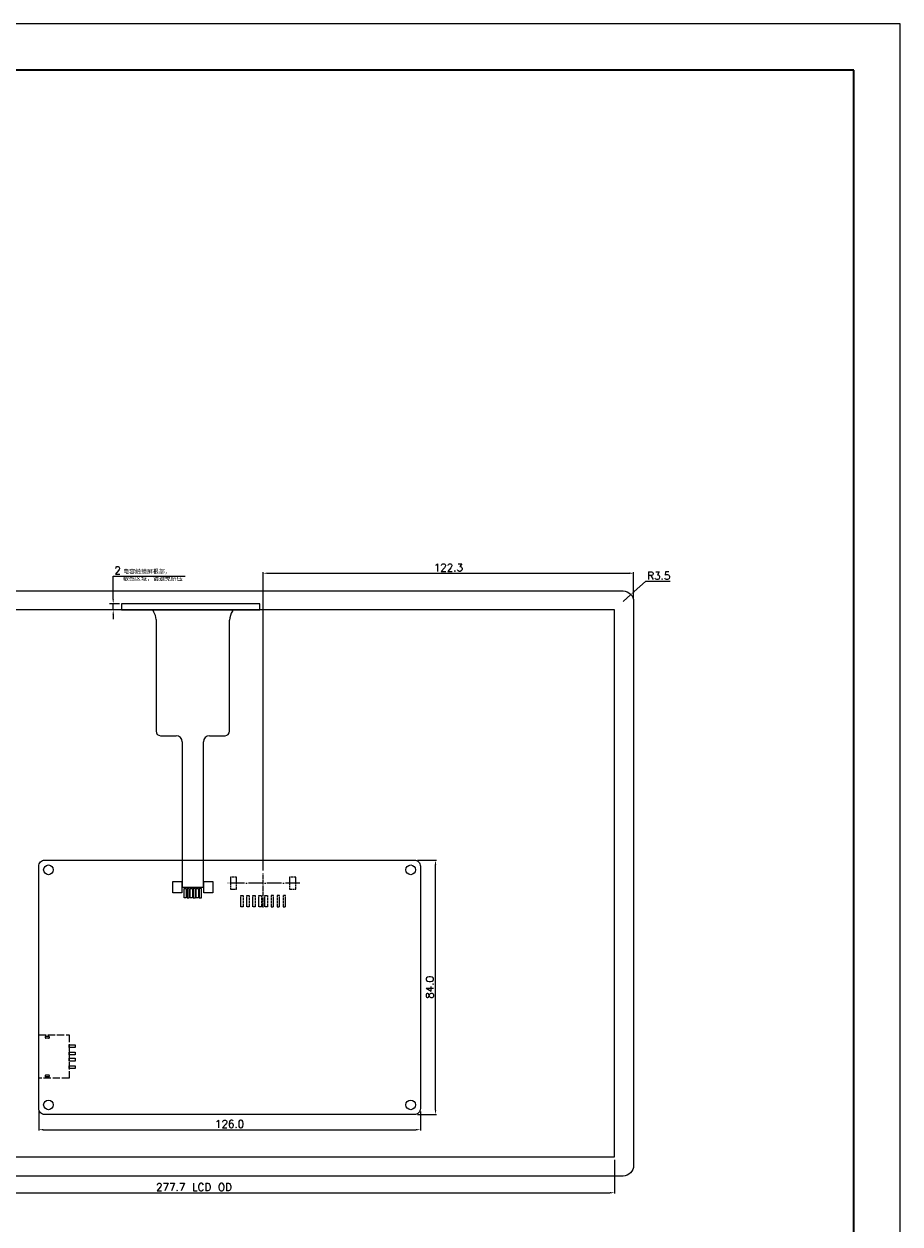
# Model space of a CAD drawing. Header units: millimetres. Extents: x 357 to 1259, y -3017 to -2379.
# Tile 4 of 4: x 970 to 1259, y -2775 to -2379. Entities that reach past the tile are written whole.
import ezdxf

# ---------------------------------------------------------------- set-up
doc = ezdxf.new("R2010")
doc.units = ezdxf.units.MM
doc.header["$LTSCALE"] = 0.2
doc.header["$PDSIZE"] = -5
doc.linetypes.add('ACAD_ISO02W100', pattern=[15, 12, -3])
doc.linetypes.add('ACAD_ISO04W100', pattern=[30, 24, -3, 0, -3])
doc.layers.get('0').update_dxf_attribs({"lineweight": 18})
doc.layers.get('Defpoints').update_dxf_attribs({"lineweight": 18})
for name, color, linetype, lineweight in [('粗实线层', 7, 'Continuous', 35), ('细实线层', 7, 'Continuous', 18), ('虚线', 7, 'ACAD_ISO02W100', 18)]:
    doc.layers.add(name, color=color, linetype=linetype, lineweight=lineweight)
doc.styles.get("Standard").update_dxf_attribs({"font": 'txt.shx'})
doc.dimstyles.new('ISO-25', dxfattribs={"dimtxt": 2.5, "dimasz": 1.5, "dimexe": 1, "dimexo": 1, "dimtad": 1, "dimtoh": 1, "dimdec": 1, "dimdsep": 46, "dimtxsty": 'Standard', "dimcen": 2.5, "dimdle": 3, "dimadec": 0, "dimazin": 0, "dimtfac": 1, "dimtdec": 1, "dimtmove": 0, "dimatfit": 3, "dimfxl": 0, "dimarcsym": 0})
doc.dimstyles.new('ISO-25$0', dxfattribs={"dimtxt": 2.5, "dimasz": 1.5, "dimexe": 0.3, "dimexo": 1, "dimtad": 1, "dimdec": 1, "dimzin": 0, "dimdsep": 46, "dimtxsty": 'Standard', "dimcen": 0.5, "dimdle": 3, "dimadec": 0, "dimazin": 0, "dimtfac": 1, "dimtdec": 1, "dimtmove": 0, "dimatfit": 3, "dimfxl": 0, "dimtolj": 1, "dimarcsym": 0})
doc.dimstyles.new('副本ISO-25', dxfattribs={"dimtxt": 2.5, "dimasz": 1.5, "dimexe": 1.25, "dimexo": 0.625, "dimtad": 1, "dimtoh": 1, "dimdsep": 46, "dimtxsty": 'Standard', "dimcen": 2.5, "dimdle": 3, "dimadec": 0, "dimazin": 0, "dimtfac": 1, "dimtmove": 0, "dimatfit": 3, "dimfxl": 0, "dimtolj": 1, "dimarcsym": 0})

# ---------------------------------------------------------------- blocks, each defined once
blk = doc.blocks.new('*X2')
at = {"color": 0, "lineweight": -2}
for p, q in [((974.61, -2737.68), (974.61, -2743.98)), ((1100.61, -2737.68), (1100.61, -2743.98)), ((976.11, -2743.68), (1099.11, -2743.68))]:
    blk.add_line(p, q, dxfattribs=at)
at = {"color": 0, "lineweight": 0}
for points in [[(976.11, -2743.43), (976.11, -2743.93), (974.61, -2743.68)], [(1099.11, -2743.43), (1099.11, -2743.93), (1100.61, -2743.68)]]:
    blk.add_solid(points, dxfattribs=at)
at = {"layer": 'Defpoints', "color": 0, "lineweight": 0}
for p in [(974.61, -2736.68), (1100.61, -2736.68), (1100.61, -2743.68)]:
    blk.add_point(p, dxfattribs=at)
at = {"color": 0, "insert": (1037.61, -2741.8), "char_height": 2.5, "attachment_point": 5}
blk.add_mtext('\\A1;126.0', dxfattribs=at)
blk = doc.blocks.new('*X3')
at = {"color": 0, "lineweight": -2}
for p, q in [((1099.61, -2654.68), (1105.91, -2654.68)), ((1105.61, -2737.18), (1105.61, -2656.18)), ((1099.61, -2738.68), (1105.91, -2738.68))]:
    blk.add_line(p, q, dxfattribs=at)
at = {"color": 0, "lineweight": 0}
for points in [[(1105.36, -2656.18), (1105.86, -2656.18), (1105.61, -2654.68)], [(1105.36, -2737.18), (1105.86, -2737.18), (1105.61, -2738.68)]]:
    blk.add_solid(points, dxfattribs=at)
at = {"layer": 'Defpoints', "color": 0, "lineweight": 0}
for p in [(1098.61, -2654.68), (1105.61, -2654.68), (1098.61, -2738.68)]:
    blk.add_point(p, dxfattribs=at)
at = {"color": 0, "insert": (1103.74, -2696.68), "char_height": 2.5, "attachment_point": 5, "rotation": 90}
blk.add_mtext('\\A1;84.0', dxfattribs=at)
blk = doc.blocks.new('2.0-8')
at = {"linetype": 'ACAD_ISO04W100', "lineweight": 0, "ltscale": 0.3}
blk.add_line((1, 8.06), (1, -3.19), dxfattribs=at)
at = {"linetype": 'ACAD_ISO04W100', "lineweight": 0}
blk.add_line((-11.13, 0), (12.76, 0), dxfattribs=at)
at = {"layer": '虚线', "linetype": 'ACAD_ISO02W100', "lineweight": 0, "ltscale": 0.3}
for p, q in [((-6.4, 7.8), (-6.4, 4)), ((-5.6, 7.8), (-6.4, 7.8)), ((-6.4, 4), (-5.6, 4)), ((-5.6, 4), (-5.6, 7.8)), ((-4.4, 7.8), (-4.4, 4)), ((-3.6, 7.8), (-4.4, 7.8)), ((-4.4, 4), (-3.6, 4)), ((-3.6, 4), (-3.6, 7.8)), ((-2.4, 7.8), (-2.4, 4)), ((-1.6, 7.8), (-2.4, 7.8)), ((-2.4, 4), (-1.6, 4)), ((-1.6, 4), (-1.6, 7.8)), ((-0.4, 7.8), (0.4, 7.8)), ((-0.4, 4), (-0.4, 7.8)), ((0.4, 4), (-0.4, 4)), ((0.4, 7.8), (0.4, 4)), ((1.6, 7.8), (2.4, 7.8)), ((1.6, 4), (1.6, 7.8)), ((2.4, 4), (1.6, 4)), ((2.4, 7.8), (2.4, 4)), ((3.6, 4), (3.6, 7.8)), ((3.6, 7.8), (4.4, 7.8)), ((4.4, 4), (3.6, 4)), ((4.4, 7.8), (4.4, 4)), ((5.6, 4), (5.6, 7.8)), ((5.6, 7.8), (6.4, 7.8)), ((6.4, 4), (5.6, 4)), ((6.4, 7.8), (6.4, 4)), ((7.6, 4), (7.6, 7.8)), ((7.6, 7.8), (8.4, 7.8)), ((8.4, 4), (7.6, 4)), ((8.4, 7.8), (8.4, 4)), ((-7.75, 2), (-9.75, 2)), ((-9.75, 2), (-9.75, -2)), ((-7.75, -2), (-7.75, 2)), ((9.75, 2), (9.75, -2)), ((11.75, 2), (9.75, 2)), ((11.75, -2), (11.75, 2)), ((-9.75, -2), (-7.75, -2))]:
    blk.add_line(p, q, dxfattribs=at)
at = {"layer": '虚线', "lineweight": 0, "ltscale": 0.3}
blk.add_line((9.75, -2), (11.75, -2), dxfattribs=at)
blk = doc.blocks.new('$CAXA_FRAME_13B17AC1$')
at = {"layer": '粗实线层'}
for p, q in [((287, 200), (-287, 200)), ((287, -200), (287, 200))]:
    blk.add_line(p, q, dxfattribs=at)
at = {"layer": '细实线层'}
for p, q in [((297, 210), (-297, 210)), ((297, -210), (297, 210))]:
    blk.add_line(p, q, dxfattribs=at)
blk = doc.blocks.new('usb4')
at = {"layer": '虚线', "lineweight": 0}
for p, q in [((5492.02, -1468.15), (5492.87, -1468.15)), ((5492.02, -1468.75), (5492.87, -1468.75)), ((5492.02, -1480.95), (5492.87, -1480.95)), ((5492.02, -1481.55), (5492.87, -1481.55))]:
    blk.add_line(p, q, dxfattribs=at)
for points in [[(5485.24, -1467.7), (5495.24, -1467.7), (5495.24, -1482), (5485.24, -1482)], [(5483.24, -1470.9), (5485.24, -1470.9), (5485.24, -1471.8), (5483.24, -1471.8)], [(5483.24, -1473.4), (5485.24, -1473.4), (5485.24, -1474.3), (5483.24, -1474.3)], [(5483.24, -1475.4), (5485.24, -1475.4), (5485.24, -1476.3), (5483.24, -1476.3)], [(5483.24, -1477.9), (5485.24, -1477.9), (5485.24, -1478.8), (5483.24, -1478.8)]]:
    blk.add_lwpolyline(points, close=True, dxfattribs=at)
for centre, start, end in [((5492.02, -1468.45), 90, 270), ((5492.87, -1468.45), 270, 90), ((5492.02, -1481.25), 90, 270), ((5492.87, -1481.25), 270, 90)]:
    blk.add_arc(centre, 0.3, start, end, dxfattribs=at)
blk = doc.blocks.new('*D23')
at = {"color": 0, "lineweight": -2}
for p, q in [((887.01, -2753.68), (887.01, -2764.8)), ((1164.71, -2753.68), (1164.71, -2764.8)), ((888.51, -2764.5), (1163.21, -2764.5))]:
    blk.add_line(p, q, dxfattribs=at)
at = {"color": 0, "lineweight": 0}
for points in [[(888.51, -2764.25), (888.51, -2764.75), (887.01, -2764.5)], [(1163.21, -2764.25), (1163.21, -2764.75), (1164.71, -2764.5)]]:
    blk.add_solid(points, dxfattribs=at)
at = {"layer": 'Defpoints', "color": 0, "lineweight": 0}
for p in [(887.01, -2752.68), (1164.71, -2752.68), (1164.71, -2764.5)]:
    blk.add_point(p, dxfattribs=at)
at = {"color": 0, "lineweight": 0, "insert": (1025.86, -2762.62), "char_height": 2.5, "attachment_point": 5}
blk.add_mtext('\\A1;277.7 LCD OD', dxfattribs=at)
blk = doc.blocks.new('*D24')
at = {"color": 0, "lineweight": -2}
for p, q in [((999.18, -2568.58), (999.18, -2560.89)), ((999.18, -2560.89), (1001.47, -2560.89)), ((1001.29, -2570.08), (997.93, -2570.08)), ((999.18, -2572.08), (999.18, -2570.08)), ((1001.29, -2572.08), (997.93, -2572.08)), ((999.18, -2573.58), (999.18, -2575.08))]:
    blk.add_line(p, q, dxfattribs=at)
at = {"color": 0, "lineweight": 0}
for points in [[(998.93, -2568.58), (999.43, -2568.58), (999.18, -2570.08)], [(998.93, -2573.58), (999.43, -2573.58), (999.18, -2572.08)]]:
    blk.add_solid(points, dxfattribs=at)
at = {"layer": 'Defpoints', "color": 0, "lineweight": 0}
for p in [(1001.91, -2570.08), (999.18, -2572.08), (1001.91, -2572.08)]:
    blk.add_point(p, dxfattribs=at)
at = {"color": 0, "lineweight": 0, "insert": (1000.64, -2559.01), "char_height": 2.5, "attachment_point": 5}
blk.add_mtext('\\A1;2', dxfattribs=at)
blk = doc.blocks.new('*D25')
at = {"color": 0, "lineweight": -2}
for p, q in [((1048.69, -2658.1), (1048.69, -2559.64)), ((1171.02, -2568.28), (1171.02, -2559.64)), ((1050.19, -2559.94), (1169.52, -2559.94))]:
    blk.add_line(p, q, dxfattribs=at)
at = {"color": 0, "lineweight": 0}
for points in [[(1050.19, -2559.69), (1050.19, -2560.19), (1048.69, -2559.94)], [(1169.52, -2559.69), (1169.52, -2560.19), (1171.02, -2559.94)]]:
    blk.add_solid(points, dxfattribs=at)
at = {"layer": 'Defpoints', "color": 0, "lineweight": 0}
for p in [(1171.02, -2559.94), (1171.02, -2569.28), (1048.69, -2659.1)]:
    blk.add_point(p, dxfattribs=at)
at = {"color": 0, "lineweight": 0, "insert": (1109.86, -2558.07), "char_height": 2.5, "attachment_point": 5}
blk.add_mtext('\\A1;122.3', dxfattribs=at)
blk = doc.blocks.new('*D26')
at = {"color": 0, "lineweight": -2}
for p, q in [((1174.97, -2562.62), (1171.25, -2565.95)), ((1183.09, -2562.62), (1174.97, -2562.62)), ((1167.52, -2569.28), (1170.13, -2566.94))]:
    blk.add_line(p, q, dxfattribs=at)
at = {"color": 0, "lineweight": 0}
blk.add_solid([(1171.08, -2565.76), (1171.42, -2566.13), (1170.13, -2566.94)], dxfattribs=at)
at = {"layer": 'Defpoints', "color": 0, "lineweight": 0}
for p in [(1170.13, -2566.94), (1167.52, -2569.28)]:
    blk.add_point(p, dxfattribs=at)
at = {"color": 0, "lineweight": 0, "insert": (1179.34, -2560.75), "char_height": 2.5, "attachment_point": 5}
blk.add_mtext('\\A1;R3.5', dxfattribs=at)

msp = doc.modelspace()

# ---------------------------------------------------------------- linework, layer by layer
at = {"lineweight": 0}
msp.add_line((1001.474, -2560.886), (1022.913, -2560.886), dxfattribs=at)
for p, q in [((1012.209, -2572.077), (1012.521, -2572.563)), ((1013.312, -2575.261), (1013.312, -2612.082)), ((1037.612, -2612.082), (1037.612, -2575.467)), ((1038.615, -2572.461), (1038.905, -2572.077)), ((1014.812, -2613.582), (1019.962, -2613.582)), ((1030.962, -2613.582), (1036.112, -2613.582)), ((1021.962, -2615.582), (1021.962, -2663.336)), ((1028.962, -2663.336), (1028.962, -2615.582)), ((1022.262, -2663.636), (1028.662, -2663.636))]:
    msp.add_line(p, q)
for points in [[(1167.522, -2758.977), (883.402, -2758.977, -0.4142136), (879.902, -2755.477), (879.902, -2569.277, -0.4142136), (883.402, -2565.777), (1167.522, -2565.777, -0.4142136), (1171.022, -2569.277), (1171.022, -2755.477, -0.4142136)], [(976.612, -2654.677), (1098.612, -2654.677, -0.4142136), (1100.612, -2656.677), (1100.612, -2736.677, -0.4142136), (1098.612, -2738.677), (976.612, -2738.677, -0.4142136), (974.612, -2736.677), (974.612, -2656.677, -0.4142136)]]:
    msp.add_lwpolyline(points, format="xyb", close=True)
for points in [[(1001.912, -2572.077), (1047.612, -2572.077), (1047.612, -2570.077), (1001.912, -2570.077)], [(1018.886, -2661.701), (1021.838, -2661.701), (1021.838, -2665.453), (1018.886, -2665.453)], [(1029.086, -2661.701), (1032.038, -2661.701), (1032.038, -2665.453), (1029.086, -2665.453)], [(1022.611, -2664.051), (1023.313, -2664.051), (1023.313, -2667.103), (1022.611, -2667.103)], [(1023.611, -2667.103), (1024.313, -2667.103), (1024.313, -2664.051), (1023.611, -2664.051)], [(1024.611, -2664.051), (1025.313, -2664.051), (1025.313, -2667.103), (1024.611, -2667.103)], [(1025.611, -2667.103), (1026.313, -2667.103), (1026.313, -2664.051), (1025.611, -2664.051)], [(1026.611, -2664.051), (1027.313, -2664.051), (1027.313, -2667.103), (1026.611, -2667.103)], [(1027.611, -2667.103), (1028.313, -2667.103), (1028.313, -2664.051), (1027.611, -2664.051)]]:
    msp.add_lwpolyline(points, close=True, dxfattribs=at)
msp.add_lwpolyline([(1164.712, -2572.077), (887.012, -2572.077), (887.012, -2752.677), (1164.712, -2752.677)], close=True)
for centre in [(977.812, -2657.877), (1097.412, -2657.877), (977.812, -2735.477), (1097.412, -2735.477)]:
    msp.add_circle(centre, 1.6)
for centre, radius, start, end in [((1008.312, -2575.261), 5, 0, 32.66196), ((1042.612, -2575.467), 5, 143.05411, 180), ((1014.812, -2612.082), 1.5, 180, 270), ((1019.962, -2615.582), 2, 0, 90), ((1030.962, -2615.582), 2, 90, 180), ((1036.112, -2612.082), 1.5, 270, 0), ((1022.262, -2663.336), 0.3, 180, 270), ((1028.662, -2663.336), 0.3, 270, 0)]:
    msp.add_arc(centre, radius, start, end)

# ---------------------------------------------------------------- block references
at = {"rotation": 180}
msp.add_blockref('2.0-8', (1049.692, -2662.297), dxfattribs=at)
at = {"layer": '粗实线层', "lineweight": 0, "xscale": 1.51908999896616, "yscale": 1.51908999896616, "zscale": 1.519089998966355}
msp.add_blockref('$CAXA_FRAME_13B17AC1$', (807.802, -2697.597), dxfattribs=at)
at = {"layer": '虚线', "lineweight": 0, "rotation": 180}
msp.add_blockref('usb4', (6469.852, -4194.409), dxfattribs=at)

# ---------------------------------------------------------------- texts
at = {"lineweight": 0, "insert": (1002.454, -2558.646), "char_height": 1.40625, "width": 21.40652, "attachment_point": 1}
msp.add_mtext('{\\fSimSun|b0|i0|c134|p54;电容触摸屏根部，\\P敏感区域，请避免挤压}', dxfattribs=at)

# ---------------------------------------------------------------- dimensions: what is measured, and where the dimension line sits
at = {"lineweight": 0}
dim = msp.add_linear_dim(base=(999.182, -2572.077), p1=(1001.912, -2570.077), p2=(1001.912, -2572.077), angle=90, dimstyle='副本ISO-25', dxfattribs=at)
dim.commit()
dim.dimension.update_dxf_attribs({"geometry": '*D24', "text_midpoint": (1000.64, -2560.886), "dimtype": 160})
dim = msp.add_linear_dim(base=(1171.022, -2559.943), p1=(1048.692, -2659.104), p2=(1171.022, -2569.277), dimstyle='ISO-25$0', dxfattribs=at)
dim.commit()
dim.dimension.update_dxf_attribs({"geometry": '*D25', "text_midpoint": (1109.857, -2558.068)})
dim = msp.add_radius_dim(center=(1167.522, -2569.277), mpoint=(1170.132, -2566.945), dimstyle='ISO-25', override={"dimtolj": 1}, dxfattribs=at)
dim.commit()
dim.dimension.update_dxf_attribs({"geometry": '*D26', "text_midpoint": (1179.342, -2562.625), "dimtype": 164})
dim = msp.add_linear_dim(base=(1105.612, -2654.677), p1=(1098.612, -2738.677), p2=(1098.612, -2654.677), angle=90, dimstyle='ISO-25$0', override={"dimsah": 1, "dimtzin": 0})
dim.commit()
dim.dimension.update_dxf_attribs({"geometry": '*X3', "text_midpoint": (1103.737, -2696.677)})
dim = msp.add_linear_dim(base=(1100.612, -2743.677), p1=(974.612, -2736.677), p2=(1100.612, -2736.677), dimstyle='ISO-25$0', override={"dimsah": 1, "dimtzin": 0})
dim.commit()
dim.dimension.update_dxf_attribs({"geometry": '*X2', "text_midpoint": (1037.612, -2741.802)})
dim = msp.add_linear_dim(base=(1164.712, -2764.498), p1=(887.012, -2752.677), p2=(1164.712, -2752.677), text='<> LCD OD', dimstyle='ISO-25$0', dxfattribs=at)
dim.commit()
dim.dimension.update_dxf_attribs({"geometry": '*D23', "text_midpoint": (1025.862, -2762.623)})

doc.saveas('drawing.dxf')
